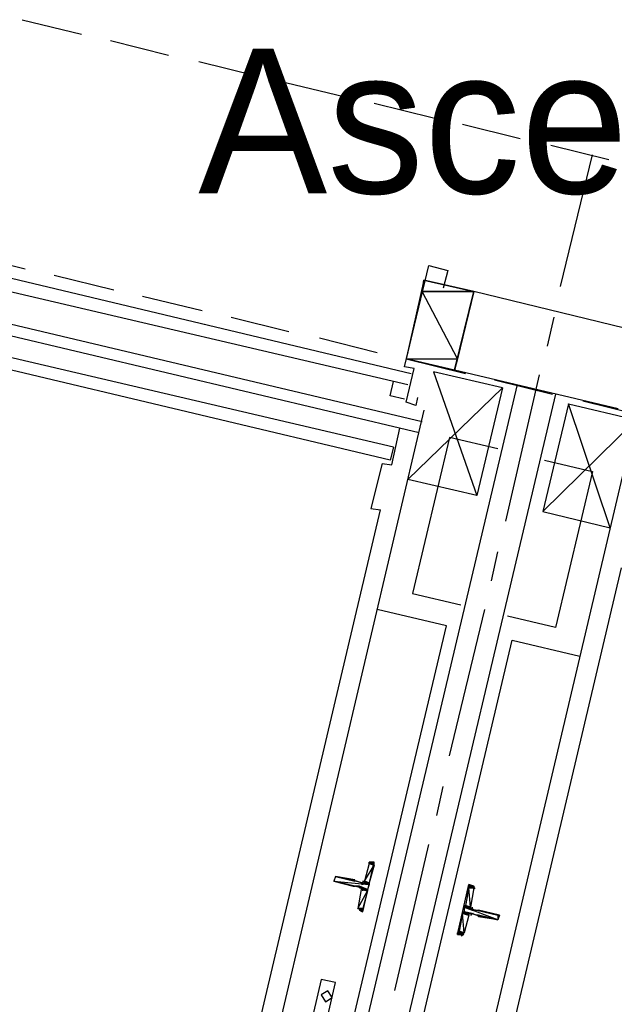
# Model space of a CAD drawing. Header units: feet. Extents: x -79 to 198, y -22 to 181.
# Tile 49 of 96: x 78.33 to 83.26, y 113.45 to 121.62. Entities that reach past the tile are written whole.
import ezdxf
from ezdxf.enums import TextEntityAlignment as Align

# ---------------------------------------------------------------- set-up
doc = ezdxf.new("R2010")
doc.units = ezdxf.units.FT
for name, color, linetype in [('A-LINEA', 7, 'CONTINUOUS'), ('A-LINEA-FINA', 9, 'CONTINUOUS'), ('A-MURO-CONCRETO', 8, 'CONTINUOUS'), ('A-NOMBRE-ESPACIO', 2, 'CONTINUOUS')]:
    doc.layers.add(name, color=color, linetype=linetype)

msp = doc.modelspace()

# ---------------------------------------------------------------- linework, layer by layer
at = {"layer": 'A-LINEA'}
for p, q in [((78.3467, 121.6178), (78.84, 121.4978)), ((79.08, 121.4444), (79.56, 121.3244)), ((79.8133, 121.2711), (80.2933, 121.1511)), ((80.5333, 121.0978), (81.0267, 120.9778)), ((81.2667, 120.9244), (81.76, 120.8044)), ((82, 120.7511), (82.48, 120.6311)), ((82.7333, 120.5778), (83.2133, 120.4578)), ((82.8133, 119.4044), (83.08, 120.4978)), ((74.4133, 120.0044), (81.6667, 118.2844)), ((81.64, 118.1911), (74.6667, 119.8444)), ((77.8933, 119.6711), (78.3733, 119.5511)), ((78.04, 119.5244), (81.5733, 118.6844)), ((78.6133, 119.4978), (79.1067, 119.3778)), ((78.0133, 119.4178), (81.5467, 118.5911)), ((81.68, 119.4578), (81.5333, 118.8044)), ((82.0933, 119.3644), (81.68, 119.4578)), ((79.3467, 119.3244), (79.84, 119.2044)), ((81.9333, 118.7111), (82.0933, 119.3644)), ((83.4533, 119.0311), (82.0933, 119.3644)), ((80.08, 119.1511), (80.56, 119.0311)), ((82.7067, 118.9111), (82.76, 119.1511)), ((80.8133, 118.9778), (81.2933, 118.8578)), ((81.4267, 118.0711), (77.8933, 118.8978)), ((81.4, 117.9644), (77.8667, 118.8044)), ((81.9333, 118.7111), (81.5333, 118.8044)), ((81.5333, 118.8044), (82.0267, 118.6844)), ((83.2933, 118.3911), (81.9333, 118.7111)), ((82.36, 117.4578), (82.64, 118.6711)), ((82.4533, 118.5911), (80.5333, 110.4711)), ((82.2667, 118.6311), (82.7467, 118.5111)), ((82.7733, 118.5111), (80.8533, 110.4044)), ((82.3333, 118.5644), (82.12, 117.6711)), ((82.88, 118.4311), (82.6667, 117.5378)), ((83, 118.4578), (83.48, 118.3378)), ((81.68, 118.3778), (79.9867, 111.1911)), ((81.4133, 117.9244), (81.48, 118.2311)), ((81.4267, 118.0711), (81.4, 117.9644)), ((81.3333, 117.9378), (81.24, 117.5644)), ((81.3333, 117.9378), (81.4133, 117.9244)), ((83.36, 117.9778), (81.6667, 110.7911)), ((82.12, 117.6711), (81.5467, 117.8044)), ((79.9867, 111.9111), (81.32, 117.5511)), ((81.24, 117.5644), (81.32, 117.5511)), ((82.6667, 117.5378), (83.2267, 117.4044)), ((82.24, 116.9644), (82.2933, 117.2044)), ((81.9867, 111.4311), (83.32, 117.0711)), ((81.8667, 116.5911), (81.2933, 116.7244)), ((81.8933, 115.5111), (82.1867, 116.7244)), ((80.5333, 110.9644), (81.8667, 116.5911)), ((81.08, 110.8311), (82.4133, 116.4711)), ((82.4133, 116.4711), (82.9733, 116.3378)), ((81.7867, 115.0178), (81.84, 115.2578)), ((81.44, 113.5644), (81.72, 114.7778)), ((81.2267, 114.6178), (81.1867, 114.4711)), ((81.2513, 114.6306), (81.2276, 114.617)), ((81.1067, 114.4711), (81.1067, 114.4844)), ((82.0933, 114.4178), (82.0667, 114.2578)), ((82.1064, 114.4079), (82.0913, 114.4306)), ((81.16, 114.4044), (81.1333, 114.2444)), ((81.1469, 114.241), (81.1621, 114.2183)), ((82.0533, 114.1911), (82.0133, 114.0444)), ((81.9887, 114.0183), (82.0124, 114.0318))]:
    msp.add_line(p, q, dxfattribs=at)
for points in [[(81.6267, 118.4844), (81.6133, 118.4178), (81.5333, 118.4444), (81.6, 118.7244), (81.52, 118.7378), (81.72, 119.5778), (81.88, 119.5378), (81.84, 119.3911)], [(81.5467, 117.8044), (82.3333, 118.5644), (81.76, 118.6978), (82.12, 117.6711)], [(81.52, 118.4711), (81.4, 118.4978), (81.4267, 118.6178)], [(83.2267, 117.4044), (82.88, 118.4311), (83.44, 118.2978), (82.6667, 117.5378)], [(82.2933, 118.0578), (81.8933, 118.1511), (81.5867, 116.8578), (81.9867, 116.7644)], [(82.68, 117.9644), (83.08, 117.8711), (82.7733, 116.5778), (82.3733, 116.6711)], [(81.16, 114.2311), (81.1733, 114.2178), (81.2667, 114.6311), (81.2533, 114.6311)], [(81.1067, 114.4844), (80.9467, 114.5111), (80.9333, 114.4711), (81.0933, 114.4311)], [(81.1467, 114.4311), (81.1067, 114.4311), (81.1067, 114.4311)], [(81.16, 114.4578), (81.12, 114.4711), (81.12, 114.4711)], [(81.1728, 114.3932), (81.1704, 114.4083), (81.1579, 114.4172)], [(81.1621, 114.445), (81.1772, 114.4474), (81.1861, 114.4598)], [(81.9867, 114.0311), (81.96, 114.0311), (82.0533, 114.4444), (82.08, 114.4311)], [(82.0805, 114.2557), (82.083, 114.2406), (82.0954, 114.2316)], [(82.0913, 114.2039), (82.0762, 114.2015), (82.0672, 114.189)], [(82.08, 114.2311), (82.1333, 114.2311), (82.1333, 114.2311), (82.1333, 114.2311)], [(82.08, 114.2044), (82.12, 114.1911), (82.12, 114.1911)], [(82.1333, 114.2311), (82.3067, 114.1911), (82.2933, 114.1511), (82.1333, 114.1778), (82.1333, 114.1911)], [(80.5467, 112.4444), (80.6667, 112.4178), (80.9467, 113.6311), (80.8267, 113.6578), (80.5467, 112.4444)], [(80.8626, 113.4724), (80.9187, 113.507), (80.8841, 113.5632), (80.8279, 113.5285), (80.8626, 113.4724)]]:
    msp.add_lwpolyline(points, dxfattribs=at)
at = {"layer": 'A-LINEA-FINA'}
for p, q in [((81.2667, 114.6178), (81.2267, 114.6311)), ((81.2667, 114.6178), (81.2267, 114.6178)), ((81.2667, 114.6178), (81.24, 114.6311)), ((81.2667, 114.6311), (81.24, 114.6311)), ((81.2667, 114.6311), (81.2533, 114.6311)), ((81.1067, 114.4711), (80.9467, 114.5111)), ((81.1067, 114.4711), (80.9467, 114.5111)), ((81.0933, 114.4311), (80.9333, 114.4711)), ((81.1067, 114.4311), (80.9333, 114.4711)), ((81.2133, 114.4044), (81.1467, 114.4178)), ((81.2267, 114.4444), (81.16, 114.4578)), ((81.2133, 114.4044), (81.16, 114.4178)), ((82.0533, 114.4444), (82.0933, 114.4311)), ((82.0533, 114.4444), (82.08, 114.4311)), ((82.0533, 114.4311), (82.0933, 114.4178)), ((81.2133, 114.3911), (81.16, 114.4044)), ((82.0133, 114.2711), (82.0667, 114.2578)), ((82.0133, 114.2578), (82.08, 114.2311)), ((82.0133, 114.2578), (82.08, 114.2444)), ((81.1733, 114.2178), (81.1467, 114.2311)), ((81.1733, 114.2311), (81.1467, 114.2311)), ((81.1733, 114.2178), (81.16, 114.2311)), ((82, 114.2178), (82.0533, 114.2044)), ((82, 114.2044), (82.0533, 114.1911)), ((82.0133, 114.2178), (82.0667, 114.2044)), ((82.1333, 114.2311), (82.2933, 114.1911)), ((82.1333, 114.2311), (82.2933, 114.1911)), ((82.1333, 114.2311), (82.3067, 114.1911)), ((82.1333, 114.1911), (82.2933, 114.1511)), ((81.96, 114.0444), (82, 114.0311)), ((81.96, 114.0311), (81.9867, 114.0311))]:
    msp.add_line(p, q, dxfattribs=at)
for points in [[(81.1867, 114.4711), (81.2667, 114.6044), (81.2267, 114.6178), (81.1867, 114.4711), (81.1867, 114.4711)], [(81.2267, 114.4578), (81.1867, 114.4711), (81.2667, 114.6044), (81.2267, 114.4578)], [(81.2267, 114.6311), (81.2667, 114.6178), (81.2267, 114.6178), (81.2267, 114.6311)], [(81.2267, 114.6311), (81.2667, 114.6178), (81.24, 114.6311), (81.2267, 114.6311)], [(81.2267, 114.6178), (81.2667, 114.6178), (81.2667, 114.6178), (81.2267, 114.6178)], [(81.2667, 114.6178), (81.2667, 114.6178), (81.2267, 114.6178), (81.2667, 114.6178)], [(81.2667, 114.6178), (81.2267, 114.6178), (81.2667, 114.6044), (81.2667, 114.6178), (81.2667, 114.6178)], [(81.2267, 114.6178), (81.2667, 114.6178), (81.2667, 114.6178), (81.2267, 114.6178), (81.2267, 114.6178)], [(81.24, 114.6311), (81.2667, 114.6178), (81.2667, 114.6178), (81.24, 114.6311), (81.24, 114.6311)], [(81.2667, 114.6311), (81.2667, 114.6311), (81.24, 114.6311), (81.2667, 114.6311)], [(81.2667, 114.6311), (81.24, 114.6311), (81.2667, 114.6178), (81.2667, 114.6311), (81.2667, 114.6311)], [(81.24, 114.6311), (81.2667, 114.6311), (81.2533, 114.6311), (81.24, 114.6311)], [(81.2533, 114.6311), (81.2667, 114.6311), (81.2667, 114.6311), (81.2533, 114.6311), (81.2533, 114.6311)], [(80.9333, 114.4711), (81.2267, 114.4444), (80.9467, 114.5111), (80.9333, 114.4711), (80.9333, 114.4711)], [(81.1067, 114.4711), (81.1067, 114.4711), (80.9467, 114.5111), (81.1067, 114.4711)], [(81.1067, 114.4711), (80.9467, 114.5111), (81.12, 114.4711), (81.1067, 114.4711), (81.1067, 114.4711)], [(80.9467, 114.5111), (81.1067, 114.4711), (81.1067, 114.4711), (80.9467, 114.5111)], [(81.1067, 114.4711), (81.1067, 114.4711), (80.9467, 114.5111), (81.1067, 114.4711), (81.1067, 114.4711)], [(80.9467, 114.5111), (81.1067, 114.4711), (81.1067, 114.4711), (80.9467, 114.5111)], [(81.1067, 114.4711), (81.1067, 114.4711), (80.9467, 114.5111), (81.1067, 114.4711)], [(80.9467, 114.5111), (81.1067, 114.4711), (81.1067, 114.4711), (80.9467, 114.5111), (80.9467, 114.5111)], [(80.9467, 114.5111), (81.1067, 114.4711), (81.1067, 114.4711), (80.9467, 114.5111)], [(81.1067, 114.4711), (81.1067, 114.4711), (80.9467, 114.5111), (81.1067, 114.4711), (81.1067, 114.4711)], [(80.9467, 114.5111), (81.1067, 114.4711), (81.1067, 114.4711), (80.9467, 114.5111)], [(81.1067, 114.4711), (81.1067, 114.4711), (80.9467, 114.5111), (81.1067, 114.4711)], [(80.9467, 114.5111), (81.1067, 114.4711), (81.1067, 114.4711), (80.9467, 114.5111), (80.9467, 114.5111)], [(80.9467, 114.5111), (81.1067, 114.4711), (81.1067, 114.4711), (80.9467, 114.5111)], [(81.1067, 114.4711), (81.1067, 114.4711), (80.9467, 114.5111), (81.1067, 114.4711), (81.1067, 114.4711)], [(81.1067, 114.4844), (81.1067, 114.4844), (80.9467, 114.5111), (81.1067, 114.4844)], [(81.1067, 114.4844), (80.9467, 114.5111), (81.1067, 114.4711), (81.1067, 114.4844), (81.1067, 114.4844)], [(80.9333, 114.4711), (81.0933, 114.4311), (81.0933, 114.4311), (80.9333, 114.4711)], [(81.0933, 114.4311), (81.0933, 114.4311), (80.9333, 114.4711), (81.0933, 114.4311), (81.0933, 114.4311)], [(80.9333, 114.4711), (81.0933, 114.4311), (81.0933, 114.4311), (80.9333, 114.4711)], [(81.0933, 114.4311), (81.0933, 114.4311), (80.9333, 114.4711), (81.0933, 114.4311)], [(80.9333, 114.4711), (81.0933, 114.4311), (81.0933, 114.4311), (80.9333, 114.4711), (80.9333, 114.4711)], [(80.9333, 114.4711), (81.0933, 114.4311), (81.0933, 114.4311), (80.9333, 114.4711)], [(81.0933, 114.4311), (81.0933, 114.4311), (80.9333, 114.4711), (81.0933, 114.4311), (81.0933, 114.4311)], [(80.9333, 114.4711), (81.1067, 114.4311), (81.1067, 114.4311), (80.9333, 114.4711)], [(81.1067, 114.4311), (81.1067, 114.4311), (80.9333, 114.4711), (81.1067, 114.4311)], [(81.1067, 114.4311), (80.9333, 114.4711), (81.0933, 114.4311), (81.1067, 114.4311), (81.1067, 114.4311)], [(80.9333, 114.4711), (81.1067, 114.4311), (81.1067, 114.4311), (80.9333, 114.4711)], [(81.1067, 114.4311), (81.1067, 114.4311), (80.9333, 114.4711), (81.1067, 114.4311), (81.1067, 114.4311)], [(80.9333, 114.4711), (81.1067, 114.4311), (81.1067, 114.4311), (80.9333, 114.4711)], [(81.1067, 114.4311), (81.1067, 114.4311), (80.9333, 114.4711), (81.1067, 114.4311), (81.1067, 114.4311)], [(80.9333, 114.4711), (81.1067, 114.4311), (81.1067, 114.4311), (80.9333, 114.4711)], [(81.1067, 114.4311), (81.1067, 114.4311), (80.9333, 114.4711), (81.1067, 114.4311), (81.1067, 114.4311)], [(81.2133, 114.4044), (80.9333, 114.4711), (81.2267, 114.4444), (81.2133, 114.4044)], [(81.1467, 114.4178), (81.2133, 114.4044), (81.1467, 114.4311), (81.1467, 114.4178), (81.1467, 114.4178)], [(81.16, 114.4178), (81.2133, 114.4044), (81.1467, 114.4178), (81.16, 114.4178), (81.16, 114.4178)], [(81.16, 114.4578), (81.2267, 114.4444), (81.2267, 114.4444), (81.16, 114.4578)], [(81.2267, 114.4444), (81.2267, 114.4444), (81.16, 114.4578), (81.2267, 114.4444), (81.2267, 114.4444)], [(81.16, 114.4578), (81.2267, 114.4444), (81.2267, 114.4444), (81.16, 114.4578)], [(81.2267, 114.4444), (81.2267, 114.4444), (81.16, 114.4578), (81.2267, 114.4444), (81.2267, 114.4444)], [(81.16, 114.4578), (81.2267, 114.4444), (81.1733, 114.4578), (81.16, 114.4578), (81.16, 114.4578)], [(81.16, 114.4044), (81.2133, 114.4044), (81.16, 114.4178), (81.16, 114.4044), (81.16, 114.4044)], [(81.16, 114.4178), (81.2133, 114.4044), (81.2133, 114.4044), (81.16, 114.4178)], [(81.2133, 114.4044), (81.2133, 114.4044), (81.16, 114.4178), (81.2133, 114.4044), (81.2133, 114.4044)], [(81.16, 114.4178), (81.2133, 114.4044), (81.2133, 114.4044), (81.16, 114.4178)], [(81.2133, 114.4044), (81.2133, 114.4044), (81.16, 114.4178), (81.2133, 114.4044), (81.2133, 114.4044)], [(81.16, 114.4178), (81.2133, 114.4044), (81.2133, 114.4044), (81.16, 114.4178)], [(81.2133, 114.4044), (81.2133, 114.4044), (81.16, 114.4178), (81.2133, 114.4044), (81.2133, 114.4044)], [(81.16, 114.4178), (81.2133, 114.4044), (81.2133, 114.4044), (81.16, 114.4178)], [(81.2133, 114.4044), (81.2133, 114.4044), (81.16, 114.4178), (81.2133, 114.4044), (81.2133, 114.4044)], [(81.1733, 114.4578), (81.2267, 114.4578), (81.1733, 114.4711), (81.1733, 114.4578)], [(81.2267, 114.4578), (81.1733, 114.4711), (81.1867, 114.4711), (81.2267, 114.4578), (81.2267, 114.4578)], [(81.1733, 114.4711), (81.2267, 114.4578), (81.2267, 114.4578), (81.1733, 114.4711)], [(81.1733, 114.4578), (81.2267, 114.4444), (81.2267, 114.4444), (81.1733, 114.4578)], [(81.2267, 114.4444), (81.2267, 114.4444), (81.1733, 114.4578), (81.2267, 114.4444), (81.2267, 114.4444)], [(81.1733, 114.4578), (81.2267, 114.4444), (81.2267, 114.4444), (81.1733, 114.4578)], [(81.2267, 114.4444), (81.2267, 114.4444), (81.1733, 114.4578), (81.2267, 114.4444), (81.2267, 114.4444)], [(81.1733, 114.4578), (81.2267, 114.4444), (81.2267, 114.4444), (81.1733, 114.4578)], [(81.2267, 114.4444), (81.2267, 114.4444), (81.1733, 114.4578), (81.2267, 114.4444), (81.2267, 114.4444)], [(81.2267, 114.4444), (81.1733, 114.4578), (81.2267, 114.4578), (81.2267, 114.4444)], [(81.2267, 114.4578), (81.2267, 114.4578), (81.1867, 114.4711), (81.2267, 114.4578)], [(81.2267, 114.4578), (81.1867, 114.4711), (81.2267, 114.4578), (81.2267, 114.4578), (81.2267, 114.4578)], [(82.0267, 114.2711), (82.0667, 114.2578), (82.0533, 114.4178), (82.0267, 114.2711)], [(82.0533, 114.4444), (82.0533, 114.4444), (82.0933, 114.4311), (82.0533, 114.4444)], [(82.0533, 114.4444), (82.0933, 114.4311), (82.0533, 114.4311), (82.0533, 114.4444), (82.0533, 114.4444)], [(82.0933, 114.4311), (82.0533, 114.4444), (82.08, 114.4311), (82.0933, 114.4311)], [(82.08, 114.4311), (82.0533, 114.4444), (82.0533, 114.4444), (82.08, 114.4311), (82.08, 114.4311)], [(82.0933, 114.4311), (82.0933, 114.4178), (82.0533, 114.4311), (82.0933, 114.4311)], [(82.0933, 114.4178), (82.0533, 114.4311), (82.0533, 114.4311), (82.0933, 114.4178)], [(82.0533, 114.4311), (82.0533, 114.4311), (82.0933, 114.4178), (82.0533, 114.4311)], [(82.0933, 114.4178), (82.0533, 114.4311), (82.0533, 114.4311), (82.0933, 114.4178)], [(82.0533, 114.4311), (82.0533, 114.4311), (82.0933, 114.4178), (82.0533, 114.4311)], [(82.0533, 114.4311), (82.0933, 114.4178), (82.0533, 114.4178), (82.0533, 114.4311), (82.0533, 114.4311)], [(82.0933, 114.4178), (82.0533, 114.4311), (82.0533, 114.4311), (82.0933, 114.4178)], [(82.0533, 114.4311), (82.0533, 114.4311), (82.0933, 114.4311), (82.0533, 114.4311)], [(82.0533, 114.4311), (82.0933, 114.4311), (82.0533, 114.4311), (82.0533, 114.4311), (82.0533, 114.4311)], [(82.0667, 114.2578), (82.0533, 114.4178), (82.0933, 114.4178), (82.0667, 114.2578), (82.0667, 114.2578)], [(81.1333, 114.2444), (81.2133, 114.3911), (81.16, 114.4044), (81.1333, 114.2444)], [(81.1733, 114.2444), (81.1333, 114.2444), (81.2133, 114.3911), (81.1733, 114.2444)], [(81.16, 114.4044), (81.2133, 114.3911), (81.2133, 114.3911), (81.16, 114.4044)], [(81.2133, 114.3911), (81.2133, 114.3911), (81.16, 114.4044), (81.2133, 114.3911)], [(81.2133, 114.3911), (81.16, 114.4044), (81.2133, 114.3911), (81.2133, 114.3911), (81.2133, 114.3911)], [(81.2133, 114.3911), (81.16, 114.4044), (81.2133, 114.4044), (81.2133, 114.3911)], [(82.0133, 114.2578), (82.0667, 114.2444), (82.0133, 114.2711), (82.0133, 114.2578)], [(82.0667, 114.2444), (82.0133, 114.2711), (82.0667, 114.2578), (82.0667, 114.2444)], [(82.0667, 114.2578), (82.0133, 114.2711), (82.0133, 114.2711), (82.0667, 114.2578), (82.0667, 114.2578)], [(82.0267, 114.2711), (82.0667, 114.2578), (82.0133, 114.2711), (82.0267, 114.2711), (82.0267, 114.2711)], [(82.0133, 114.2178), (82.2933, 114.1511), (82.0133, 114.2578), (82.0133, 114.2178)], [(82.2933, 114.1511), (82.0133, 114.2578), (82.2933, 114.1911), (82.2933, 114.1511), (82.2933, 114.1511)], [(82.08, 114.2311), (82.0133, 114.2578), (82.0133, 114.2578), (82.08, 114.2311)], [(82.0133, 114.2578), (82.0133, 114.2578), (82.08, 114.2311), (82.0133, 114.2578), (82.0133, 114.2578)], [(82.08, 114.2311), (82.0133, 114.2578), (82.08, 114.2444), (82.08, 114.2311), (82.08, 114.2311)], [(82.08, 114.2444), (82.0133, 114.2578), (82.0133, 114.2578), (82.08, 114.2444)], [(82.0133, 114.2578), (82.0133, 114.2578), (82.08, 114.2444), (82.0133, 114.2578), (82.0133, 114.2578)], [(82.08, 114.2444), (82.0133, 114.2578), (82.0133, 114.2578), (82.08, 114.2444)], [(82.0133, 114.2578), (82.0133, 114.2578), (82.08, 114.2444), (82.0133, 114.2578), (82.0133, 114.2578)], [(82.08, 114.2444), (82.0133, 114.2578), (82.0667, 114.2444), (82.08, 114.2444), (82.08, 114.2444)], [(82.0667, 114.2444), (82.0133, 114.2578), (82.0133, 114.2578), (82.0667, 114.2444)], [(82.0133, 114.2578), (82.0133, 114.2578), (82.0667, 114.2444), (82.0133, 114.2578), (82.0133, 114.2578)], [(82.0267, 114.2711), (82.0267, 114.2711), (82.0667, 114.2578), (82.0267, 114.2711)], [(81.1733, 114.2311), (81.1467, 114.2444), (81.1333, 114.2444), (81.1733, 114.2311), (81.1733, 114.2311)], [(81.1733, 114.2311), (81.1733, 114.2311), (81.1333, 114.2444), (81.1733, 114.2311)], [(81.1733, 114.2311), (81.1333, 114.2444), (81.1733, 114.2311), (81.1733, 114.2311), (81.1733, 114.2311)], [(81.1733, 114.2444), (81.1733, 114.2444), (81.1333, 114.2444), (81.1733, 114.2444)], [(81.1733, 114.2444), (81.1333, 114.2444), (81.1733, 114.2311), (81.1733, 114.2444), (81.1733, 114.2444)], [(81.1467, 114.2311), (81.1733, 114.2311), (81.1467, 114.2444), (81.1467, 114.2311)], [(81.1467, 114.2444), (81.1733, 114.2311), (81.1733, 114.2311), (81.1467, 114.2444)], [(81.16, 114.2311), (81.1733, 114.2178), (81.1467, 114.2311), (81.16, 114.2311)], [(81.1467, 114.2311), (81.1733, 114.2178), (81.1733, 114.2178), (81.1467, 114.2311)], [(81.1733, 114.2178), (81.1733, 114.2178), (81.1467, 114.2311), (81.1733, 114.2178)], [(81.1733, 114.2178), (81.1467, 114.2311), (81.1733, 114.2178), (81.1733, 114.2178), (81.1733, 114.2178)], [(81.1733, 114.2311), (81.1733, 114.2311), (81.1467, 114.2311), (81.1733, 114.2311)], [(81.1733, 114.2311), (81.1467, 114.2311), (81.1733, 114.2178), (81.1733, 114.2311), (81.1733, 114.2311)], [(81.9733, 114.0578), (82.0133, 114.0444), (82, 114.2044), (81.9733, 114.0578)], [(82, 114.2044), (82.0533, 114.1911), (82, 114.2178), (82, 114.2044)], [(82.0533, 114.1911), (82, 114.2178), (82.0533, 114.2044), (82.0533, 114.1911), (82.0533, 114.1911)], [(82.0533, 114.2044), (82, 114.2178), (82.0667, 114.2044), (82.0533, 114.2044), (82.0533, 114.2044)], [(82.0133, 114.2178), (82.0667, 114.2044), (82, 114.2178), (82.0133, 114.2178), (82.0133, 114.2178)], [(82.0133, 114.0444), (82, 114.2044), (82.0533, 114.1911), (82.0133, 114.0444)], [(82.0533, 114.1911), (82, 114.2044), (82, 114.2044), (82.0533, 114.1911)], [(82, 114.2044), (82, 114.2044), (82.0533, 114.1911), (82, 114.2044)], [(82, 114.2044), (82.0533, 114.1911), (82, 114.2044), (82, 114.2044), (82, 114.2044)], [(82.0133, 114.2178), (82.0133, 114.2178), (82.0667, 114.2044), (82.0133, 114.2178)], [(82.0667, 114.2044), (82.0133, 114.2178), (82.0133, 114.2178), (82.0667, 114.2044)], [(82.0133, 114.2178), (82.0133, 114.2178), (82.0667, 114.2044), (82.0133, 114.2178), (82.0133, 114.2178)], [(82.0667, 114.2044), (82.0133, 114.2178), (82.0133, 114.2178), (82.0667, 114.2044)], [(82.0133, 114.2178), (82.0133, 114.2178), (82.0667, 114.2044), (82.0133, 114.2178), (82.0133, 114.2178)], [(82.0667, 114.2044), (82.0133, 114.2178), (82.08, 114.2044), (82.0667, 114.2044), (82.0667, 114.2044)], [(82.08, 114.2044), (82.0133, 114.2178), (82.0133, 114.2178), (82.08, 114.2044)], [(82.0133, 114.2178), (82.0133, 114.2178), (82.08, 114.2044), (82.0133, 114.2178), (82.0133, 114.2178)], [(82.12, 114.1911), (82.12, 114.1911), (82.2933, 114.1511), (82.12, 114.1911)], [(82.12, 114.1911), (82.2933, 114.1511), (82.1333, 114.1911), (82.12, 114.1911), (82.12, 114.1911)], [(82.2933, 114.1511), (82.12, 114.1911), (82.12, 114.1911), (82.2933, 114.1511)], [(82.12, 114.1911), (82.12, 114.1911), (82.2933, 114.1511), (82.12, 114.1911), (82.12, 114.1911)], [(82.2933, 114.1511), (82.12, 114.1911), (82.12, 114.1911), (82.2933, 114.1511)], [(82.12, 114.1911), (82.12, 114.1911), (82.2933, 114.1511), (82.12, 114.1911), (82.12, 114.1911)], [(82.2933, 114.1511), (82.12, 114.1911), (82.12, 114.1911), (82.2933, 114.1511)], [(82.12, 114.1911), (82.12, 114.1911), (82.2933, 114.1511), (82.12, 114.1911), (82.12, 114.1911)], [(82.2933, 114.1911), (82.1333, 114.2311), (82.1333, 114.2311), (82.2933, 114.1911)], [(82.1333, 114.2311), (82.1333, 114.2311), (82.2933, 114.1911), (82.1333, 114.2311), (82.1333, 114.2311)], [(82.2933, 114.1911), (82.1333, 114.2311), (82.1333, 114.2311), (82.2933, 114.1911)], [(82.1333, 114.2311), (82.1333, 114.2311), (82.2933, 114.1911), (82.1333, 114.2311), (82.1333, 114.2311)], [(82.2933, 114.1911), (82.1333, 114.2311), (82.1333, 114.2311), (82.2933, 114.1911)], [(82.1333, 114.2311), (82.1333, 114.2311), (82.2933, 114.1911), (82.1333, 114.2311)], [(82.2933, 114.1911), (82.1333, 114.2311), (82.1333, 114.2311), (82.2933, 114.1911), (82.2933, 114.1911)], [(82.2933, 114.1911), (82.1333, 114.2311), (82.3067, 114.1911), (82.2933, 114.1911), (82.2933, 114.1911)], [(82.3067, 114.1911), (82.1333, 114.2311), (82.1333, 114.2311), (82.3067, 114.1911)], [(82.1333, 114.2311), (82.1333, 114.2311), (82.3067, 114.1911), (82.1333, 114.2311)], [(82.3067, 114.1911), (82.1333, 114.2311), (82.1333, 114.2311), (82.3067, 114.1911), (82.3067, 114.1911)], [(82.3067, 114.1911), (82.1333, 114.2311), (82.1333, 114.2311), (82.3067, 114.1911)], [(82.1333, 114.2311), (82.1333, 114.2311), (82.3067, 114.1911), (82.1333, 114.2311), (82.1333, 114.2311)], [(82.3067, 114.1911), (82.1333, 114.2311), (82.1333, 114.2311), (82.3067, 114.1911)], [(82.1333, 114.2311), (82.1333, 114.2311), (82.3067, 114.1911), (82.1333, 114.2311), (82.1333, 114.2311)], [(82.1333, 114.1911), (82.1333, 114.1911), (82.2933, 114.1511), (82.1333, 114.1911)], [(82.1333, 114.1911), (82.2933, 114.1511), (82.1333, 114.1778), (82.1333, 114.1911), (82.1333, 114.1911)], [(82.2933, 114.1511), (82.1333, 114.1911), (82.1333, 114.1911), (82.2933, 114.1511)], [(82.1333, 114.1911), (82.1333, 114.1911), (82.2933, 114.1511), (82.1333, 114.1911)], [(82.2933, 114.1511), (82.1333, 114.1911), (82.1333, 114.1911), (82.2933, 114.1511), (82.2933, 114.1511)], [(82.2933, 114.1511), (82.1333, 114.1911), (82.1333, 114.1911), (82.2933, 114.1511)], [(82.1333, 114.1911), (82.1333, 114.1911), (82.2933, 114.1511), (82.1333, 114.1911), (82.1333, 114.1911)], [(82.2933, 114.1511), (82.1333, 114.1911), (82.1333, 114.1911), (82.2933, 114.1511)], [(82.1333, 114.1911), (82.1333, 114.1911), (82.2933, 114.1511), (82.1333, 114.1911), (82.1333, 114.1911)], [(82, 114.0311), (81.96, 114.0444), (81.96, 114.0444), (82, 114.0311)], [(81.96, 114.0444), (81.96, 114.0444), (82, 114.0311), (81.96, 114.0444)], [(82, 114.0311), (81.96, 114.0444), (81.96, 114.0444), (82, 114.0311)], [(81.96, 114.0444), (81.96, 114.0444), (82, 114.0311), (81.96, 114.0444)], [(81.96, 114.0444), (82, 114.0311), (81.96, 114.0311), (81.96, 114.0444), (81.96, 114.0444)], [(81.96, 114.0444), (82, 114.0311), (81.9733, 114.0444), (81.96, 114.0444)], [(82, 114.0311), (81.9867, 114.0311), (81.96, 114.0311), (82, 114.0311)], [(81.9867, 114.0311), (81.96, 114.0311), (81.96, 114.0311), (81.9867, 114.0311)], [(81.96, 114.0311), (81.96, 114.0311), (81.9867, 114.0311), (81.96, 114.0311)], [(81.9867, 114.0311), (81.96, 114.0311), (81.96, 114.0311), (81.9867, 114.0311)], [(81.96, 114.0311), (81.96, 114.0311), (81.9867, 114.0311), (81.96, 114.0311), (81.96, 114.0311)], [(81.9733, 114.0578), (81.9733, 114.0578), (82.0133, 114.0444), (81.9733, 114.0578)], [(81.9733, 114.0578), (82.0133, 114.0444), (81.9733, 114.0444), (81.9733, 114.0578), (81.9733, 114.0578)], [(82, 114.0311), (81.9733, 114.0444), (82.0133, 114.0444), (82, 114.0311), (82, 114.0311)]]:
    msp.add_lwpolyline(points, dxfattribs=at)
at = {"layer": 'A-MURO-CONCRETO'}
for points in [[(81.68, 119.4578), (82.0933, 119.3644), (81.6667, 119.3644), (81.68, 119.4578), (81.68, 119.4578)], [(81.6667, 119.3644), (81.5333, 118.8044), (81.96, 118.8044), (81.6667, 119.3644)], [(81.6667, 119.3644), (82.0933, 119.3644), (81.96, 118.8044), (81.6667, 119.3644), (81.6667, 119.3644)], [(81.5333, 118.8044), (81.96, 118.8044), (81.9333, 118.7111), (81.5333, 118.8044), (81.5333, 118.8044)]]:
    msp.add_lwpolyline(points, dxfattribs=at)

# ---------------------------------------------------------------- texts
at = {"layer": 'A-NOMBRE-ESPACIO'}
msp.add_text('Ascensores', height=1.2, dxfattribs=at).set_placement((84, 120.1778), align=Align.CENTER)

doc.saveas('drawing.dxf')
